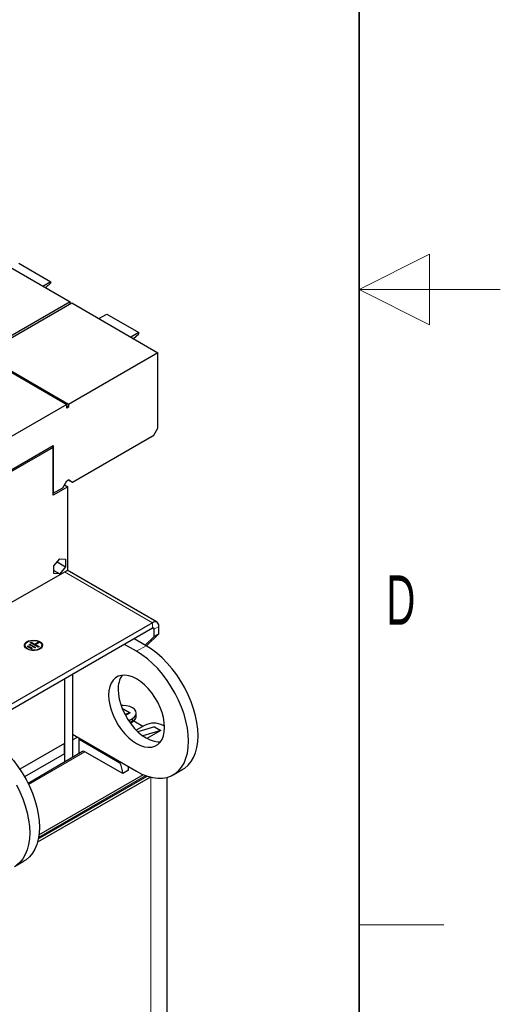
# Model space of a CAD drawing. Header units: millimetres. Extents: x 5 to 418, y 2 to 292.
# Tile 33 of 36: x 384 to 418, y 97 to 166. Entities that reach past the tile are written whole.
import ezdxf

# ---------------------------------------------------------------- set-up
doc = ezdxf.new("R2010")
doc.units = ezdxf.units.MM
doc.layers.add('SLD-0', color=7, linetype='Continuous')
doc.styles.add('SLDTEXTSTYLE0', font='TXT', dxfattribs={"width": 0.605})

msp = doc.modelspace()

# ---------------------------------------------------------------- linework, layer by layer
at = {"color": 7, "linetype": 'Continuous', "lineweight": 25}
for p, q in [((381.4367, 149.8864), (387.5461, 146.3595)), ((383.9258, 149.0961), (386.1885, 147.7898)), ((386.1885, 147.7898), (385.6285, 147.4665)), ((385.8058, 147.3642), (386.1885, 147.7036)), ((386.1885, 147.7036), (386.1885, 147.7898)), ((387.5461, 146.3595), (381.2105, 142.702)), ((381.3236, 142.6367), (387.6593, 146.2942)), ((387.5461, 146.2289), (387.5461, 146.3595)), ((387.6593, 146.2942), (393.7687, 142.7673)), ((389.5883, 145.1806), (390.1483, 145.5039)), ((390.1483, 145.5039), (392.411, 144.1976)), ((392.411, 144.1976), (391.851, 143.8743)), ((392.0283, 143.772), (392.411, 144.1114)), ((392.411, 144.1114), (392.411, 144.1976)), ((381.2105, 142.6367), (387.3199, 139.1098)), ((387.433, 139.1098), (381.3236, 142.6367)), ((393.7687, 142.7673), (387.433, 139.1098)), ((393.7687, 137.4238), (393.7687, 142.7673)), ((387.3199, 139.1098), (380.9613, 135.4391)), ((387.3199, 138.8485), (387.3199, 139.1098)), ((387.433, 138.9138), (387.3199, 138.9791)), ((387.433, 138.9138), (387.3199, 138.8485)), ((387.433, 139.1098), (387.433, 138.9138)), ((393.4858, 136.9339), (393.7687, 137.4238)), ((387.7159, 133.603), (393.4858, 136.9339)), ((379.4569, 132.2189), (386.3469, 136.1965)), ((386.3412, 136.0593), (379.458, 132.0857)), ((386.2253, 136.1262), (386.3412, 136.0593)), ((386.3412, 132.6755), (386.3412, 136.0593)), ((386.3469, 136.1965), (386.3469, 132.8127)), ((387.3764, 133.2732), (386.3412, 132.6755)), ((386.3469, 132.8127), (387.037, 133.2111)), ((387.037, 133.2111), (387.3199, 133.701)), ((387.1487, 133.4046), (387.3764, 133.2732)), ((387.3199, 133.701), (387.433, 133.7663)), ((387.3764, 127.381), (387.3764, 133.2732)), ((387.433, 133.7663), (387.7159, 133.603)), ((387.5461, 133.701), (387.433, 133.7663)), ((387.5461, 133.701), (387.7159, 133.603)), ((386.3412, 132.816), (386.3469, 132.8127)), ((386.4063, 127.6785), (386.8108, 128.1817)), ((386.4063, 127.1392), (386.4063, 127.6785)), ((386.623, 127.9481), (387.2152, 127.6062)), ((386.8108, 128.1817), (387.2152, 128.1455)), ((387.2152, 127.6062), (386.8108, 127.103)), ((387.2152, 128.1455), (387.2152, 127.6062)), ((382.8412, 124.7629), (387.3764, 127.381)), ((386.4063, 127.3365), (386.8108, 127.103)), ((386.8108, 127.103), (386.4063, 127.1392)), ((393.704, 123.6833), (387.3376, 127.3586)), ((393.384, 123.6516), (376.3003, 113.7894)), ((393.384, 123.2597), (376.3003, 113.3975)), ((392.9456, 122.0103), (393.8366, 122.8677)), ((393.4972, 122.6718), (393.4972, 123.1944)), ((393.8366, 122.8677), (393.4972, 122.6718)), ((393.8366, 122.8677), (393.8366, 123.3903)), ((384.3553, 122.0515), (384.3553, 122.0384)), ((384.6455, 122.1014), (384.7021, 122.134)), ((385.0408, 121.8724), (384.6455, 122.1014)), ((384.6568, 122.0949), (384.7021, 122.121)), ((384.7021, 122.134), (385.0974, 121.905)), ((384.7021, 122.121), (384.7021, 122.134)), ((384.7021, 122.121), (385.0861, 121.8985)), ((384.7308, 122.2483), (384.7874, 122.2809)), ((385.2955, 121.9212), (384.7308, 122.2483)), ((384.7421, 122.2417), (384.7874, 122.2678)), ((384.7874, 122.2809), (385.0415, 122.1337)), ((384.7874, 122.2678), (384.7874, 122.2809)), ((384.7874, 122.2678), (385.0415, 122.1206)), ((385.0415, 122.1337), (385.2682, 122.2641)), ((385.0415, 122.1206), (385.2682, 122.251)), ((385.0415, 122.1206), (385.0415, 122.1337)), ((385.3247, 122.2314), (385.098, 122.101)), ((385.098, 122.101), (385.3521, 121.9538)), ((385.098, 122.0879), (385.098, 122.101)), ((385.098, 122.0879), (385.3408, 121.9473)), ((385.2682, 122.2641), (385.3247, 122.2314)), ((385.2682, 122.251), (385.2682, 122.2641)), ((385.2682, 122.251), (385.3134, 122.2249)), ((385.5553, 122.0384), (385.5553, 122.0515)), ((392.2527, 121.6266), (391.4039, 122.1166)), ((392.9315, 122.0185), (392.0827, 122.5085)), ((392.8608, 122.0593), (393.4972, 122.6718)), ((384.5319, 121.9709), (384.5886, 122.0035)), ((384.8143, 121.8074), (384.5319, 121.9709)), ((384.5432, 121.9644), (384.5886, 121.9905)), ((384.5886, 122.0035), (384.8709, 121.84)), ((384.5886, 121.9905), (384.5886, 122.0035)), ((384.5886, 121.9905), (384.8596, 121.8334)), ((384.8709, 121.84), (384.8143, 121.8074)), ((385.0974, 121.905), (385.0408, 121.8724)), ((385.3521, 121.9538), (385.2955, 121.9212)), ((387.7272, 119.9941), (387.7272, 114.1191)), ((387.1615, 119.6675), (387.1615, 113.7882)), ((387.1615, 119.6675), (387.1615, 115.0939)), ((391.3419, 117.5332), (391.2613, 117.5088)), ((391.3419, 117.5332), (391.7944, 117.2719)), ((391.7944, 117.2719), (391.4244, 117.1597)), ((391.7944, 117.2719), (391.4655, 117.082)), ((392.2326, 117.076), (392.2326, 117.2458)), ((391.6897, 116.7086), (391.9585, 116.8637)), ((391.8145, 116.5296), (391.9088, 116.584)), ((392.0513, 116.6925), (392.7051, 116.315)), ((387.7272, 115.7471), (392.2527, 113.1346)), ((392.8127, 116.3771), (392.2292, 116.0403)), ((393.5141, 116.2792), (392.3471, 115.9253)), ((393.9667, 116.0179), (392.7016, 115.6343)), ((393.9667, 116.0179), (392.9894, 115.4537)), ((393.5141, 116.2792), (393.9667, 116.0179)), ((394.2314, 116.3158), (394.1251, 116.3771)), ((387.1615, 115.0939), (383.9993, 113.2684)), ((387.1615, 114.3754), (387.1615, 115.0939)), ((387.7272, 115.3551), (388.0666, 115.5511)), ((388.191, 114.3903), (388.191, 115.4793)), ((388.191, 115.3943), (391.0755, 113.7292)), ((387.1615, 114.3754), (384.3257, 112.7383)), ((388.4265, 114.528), (384.5721, 112.274)), ((387.1615, 114.3754), (387.1615, 113.7882)), ((391.274, 112.9613), (388.587, 114.5125)), ((391.6926, 113.203), (391.274, 112.9613)), ((394.8524, 112.8772), (395.5313, 113.269)), ((393.2352, 112.7218), (385.24, 108.1063)), ((385.2972, 108.3455), (392.9995, 112.792)), ((385.3417, 108.6223), (392.7375, 112.8918)), ((394.4255, 88.4974), (394.4255, 112.7009)), ((383.6179, 106.3916), (384.2967, 106.7835))]:
    msp.add_line(p, q, dxfattribs=at)
at = {"color": 7, "linetype": 'Continuous', "lineweight": 18}
for p, q in [((387.1502, 127.2504), (393.384, 123.6516)), ((393.384, 123.2597), (393.384, 123.6516)), ((393.384, 123.2597), (393.4972, 123.1944)), ((393.8366, 123.3903), (393.4972, 123.1944)), ((392.2527, 121.6266), (392.9315, 122.0185)), ((391.9585, 116.6939), (391.7732, 116.5869)), ((391.9585, 116.8637), (391.9585, 116.6939)), ((384.6135, 112.1888), (388.587, 114.5125)), ((392.9121, 112.8227), (385.3142, 108.4365)), ((393.2539, 86.8646), (393.2539, 112.717))]:
    msp.add_line(p, q, dxfattribs=at)
at = {"color": 7, "linetype": 'Continuous', "lineweight": 25, "flags": 128}
for points in [[(384.3153, 122.0384), (384.3193, 122.0798), (384.3687, 122.1862), (384.4702, 122.2794), (384.6148, 122.3513), (384.7897, 122.3953), (384.9792, 122.4076), (385.1667, 122.3872), (385.3354, 122.3357), (385.4703, 122.2578), (385.5594, 122.1604), (385.5949, 122.0522), (385.5953, 122.0384)], [(384.5028, 121.7902), (384.3895, 121.8788), (384.3265, 121.9828), (384.3193, 122.0929), (384.3687, 122.1992), (384.4702, 122.2925), (384.6148, 122.3643), (384.7362, 122.3986)], [(384.6612, 121.7496), (384.531, 121.8066), (384.4207, 121.8942), (384.3627, 121.9973), (384.3627, 122.1057), (384.4207, 122.2087), (384.531, 122.2964), (384.6829, 122.3601), (384.8614, 122.3936), (385.0492, 122.3936), (385.2277, 122.3601), (385.3796, 122.2964), (385.4899, 122.2087), (385.5479, 122.1057), (385.5479, 121.9973), (385.4899, 121.8942), (385.3796, 121.8066), (385.3371, 121.7843)], [(385.2281, 122.3857), (385.3354, 122.3488), (385.4703, 122.2709), (385.5594, 122.1735), (385.5949, 122.0653), (385.5735, 121.9559), (385.4972, 121.8549), (385.3728, 121.7714), (385.2112, 121.7128), (385.027, 121.6843), (384.8363, 121.6885), (384.6563, 121.7248), (384.5028, 121.7902), (384.5028, 121.7902)], [(385.5553, 122.0384), (385.5479, 121.9842), (385.4899, 121.8812), (385.3796, 121.7935), (385.2277, 121.7298), (385.0492, 121.6963), (384.8614, 121.6963), (384.6829, 121.7298), (384.531, 121.7935)], [(395.5313, 113.269), (395.664, 113.3539), (395.9062, 113.5595), (396.1158, 113.8112), (396.2905, 114.1063), (396.4285, 114.4416), (396.5281, 114.8134), (396.5883, 115.2176), (396.6084, 115.6498), (396.5883, 116.1053), (396.5281, 116.579), (396.4285, 117.0658), (396.2905, 117.5603), (396.1158, 118.0572), (395.9062, 118.551), (395.664, 119.0362), (395.3918, 119.5076), (395.0927, 119.9599), (394.77, 120.3883), (394.427, 120.788), (394.0677, 121.1547), (393.696, 121.4844), (393.3158, 121.7734), (392.9315, 122.0185)], [(392.2527, 113.1346), (392.637, 112.936), (393.0171, 112.7861), (393.3889, 112.6865), (393.7482, 112.6383), (394.0911, 112.6421), (394.4139, 112.6978), (394.713, 112.8049), (394.9852, 112.962), (395.2274, 113.1676), (395.437, 113.4193), (395.6117, 113.7145), (395.7496, 114.0498), (395.8493, 114.4215), (395.9095, 114.8257), (395.9296, 115.258), (395.9095, 115.7134), (395.8493, 116.1871), (395.7496, 116.6739), (395.6117, 117.1685), (395.437, 117.6653), (395.2274, 118.1591), (394.9852, 118.6443), (394.713, 119.1157), (394.4139, 119.568), (394.0911, 119.9964), (393.7482, 120.3962), (393.3889, 120.7629), (393.0171, 121.0925), (392.637, 121.3815), (392.2527, 121.6266)], [(390.2728, 118.5236), (390.2929, 118.1866), (390.353, 117.8332), (390.4517, 117.4705), (390.5871, 117.1061), (390.7563, 116.7472), (390.9561, 116.4012), (391.1822, 116.0752), (391.4302, 115.7757), (391.6948, 115.5089), (391.9709, 115.2802), (392.2527, 115.0943), (392.5344, 114.9549), (392.8105, 114.8649), (393.0751, 114.8261), (393.3231, 114.8393), (393.5492, 114.9042), (393.749, 115.0196), (393.9182, 115.183), (394.0536, 115.3912), (394.1523, 115.6398), (394.2124, 115.9239), (394.2325, 116.2376), (394.2124, 116.5747), (394.1523, 116.9281), (394.0536, 117.2907), (393.9182, 117.6552), (393.749, 118.014), (393.5492, 118.36), (393.3231, 118.686), (393.0751, 118.9855), (392.8105, 119.2523), (392.5344, 119.481), (392.2527, 119.6669), (391.9709, 119.8063), (391.6948, 119.8963), (391.4302, 119.9351), (391.1822, 119.9219), (390.9561, 119.857), (390.7563, 119.7416), (390.5871, 119.5782), (390.4517, 119.3701), (390.353, 119.1214), (390.2929, 118.8373), (390.2728, 118.5236)], [(390.9516, 118.9155), (390.9717, 118.5784), (391.0318, 118.225), (391.1305, 117.8624), (391.2659, 117.4979), (391.4352, 117.1391), (391.6349, 116.7931), (391.8611, 116.4671), (392.109, 116.1676), (392.3737, 115.9008), (392.6497, 115.6721), (392.9315, 115.4862), (393.2132, 115.3468), (393.4893, 115.2568), (393.754, 115.218), (393.9605, 115.2252)], [(391.9585, 116.8637), (392.1072, 116.9756), (392.2007, 117.106), (392.2326, 117.2458), (392.2007, 117.3857), (392.1072, 117.516), (391.9585, 117.6279), (391.7646, 117.7138), (391.5389, 117.7677), (391.2966, 117.7861), (391.1579, 117.7802)], [(381.697, 115.533), (382.0813, 115.2878), (382.4614, 114.9988), (382.8332, 114.6692), (383.1925, 114.3025), (383.5354, 113.9028), (383.8582, 113.4744), (384.1573, 113.022), (384.4295, 112.5506), (384.6717, 112.0654), (384.8813, 111.5717), (385.056, 111.0748), (385.194, 110.5803), (385.2936, 110.0935), (385.3538, 109.6197), (385.3739, 109.1643), (385.3538, 108.7321), (385.2936, 108.3279), (385.194, 107.9561), (385.056, 107.6208), (384.8813, 107.3257), (384.6717, 107.0739), (384.4295, 106.8684), (384.2967, 106.7835)], [(391.6926, 113.203), (391.6752, 113.4169), (391.6653, 113.4737)], [(383.7506, 112.1588), (383.9929, 111.6735), (384.2025, 111.1798), (384.3772, 110.6829), (384.5151, 110.1884), (384.6147, 109.7016), (384.675, 109.2279), (384.6951, 108.7724), (384.675, 108.3402), (384.6147, 107.936), (384.5151, 107.5642), (384.3772, 107.2289), (384.2025, 106.9338), (383.9929, 106.6821), (383.7506, 106.4765)]]:
    msp.add_lwpolyline(points, dxfattribs=at)
at = {"color": 7, "linetype": 'Continuous', "lineweight": 25}
for centre, radius, start, end in [((393.5607, 123.4351), 0.2795, 350.785963, 129.203285), ((393.4282, 123.2056), 0.0699, 350.785963, 129.203285), ((384.6458, 122.0613), 0.2914, 184.510904, 246.809237), ((392.6307, 118.9939), 1.6809, 146.194573, 182.67593), ((393.4689, 115.1107), 1.4264, 62.609672, 117.390328), ((389.4974, 112.9115), 1.7773, 1.606036, 27.390414)]:
    msp.add_arc(centre, radius, start, end, dxfattribs=at)
at = {"color": 7, "linetype": 'Continuous', "lineweight": 18}
for centre, radius, start, end in [((391.8443, 116.6794), 0.1151, 304.056351, 7.25583), ((391.7651, 117.1221), 0.4698, 294.309638, 354.370221)]:
    msp.add_arc(centre, radius, start, end, dxfattribs=at)
at = {"color": 7, "linetype": 'Continuous', "lineweight": 25}
for centre, major_axis, ratio, start_param, end_param in [((388.587, 114.2512), (-0.16, 0.2771), 0.5773815, 5.4978476, 6.2864111), ((390.0484, 113.2987), (0.2961, 1.4244), 0.7001356, 5.1605532, 5.2290021)]:
    msp.add_ellipse(centre, major_axis=major_axis, ratio=ratio, start_param=start_param, end_param=end_param, dxfattribs=at)
msp.add_open_spline([(391.9068, 116.5857), (391.9337, 116.6012), (392.0023, 116.6407), (392.0932, 116.724), (392.1746, 116.8354), (392.2257, 116.9559), (392.2276, 117.0387), (392.2284, 117.0749)], degree=3, knots=[0, 0, 0, 0, 0.1420827, 0.3638696, 0.5901614, 0.8206191, 1, 1, 1, 1], dxfattribs=at)
at = {"layer": 'SLD-0', "lineweight": 35}
msp.add_line((408, 12), (408, 282.5), dxfattribs=at)
at = {"layer": 'SLD-0', "color": 7, "linetype": 'Continuous', "lineweight": 18}
for p, q in [((413, 149.75), (408, 147.25)), ((413, 144.75), (413, 149.75)), ((418, 147.25), (408, 147.25)), ((408, 147.25), (413, 144.75))]:
    msp.add_line(p, q, dxfattribs=at)
at = {"layer": 'SLD-0', "lineweight": 18}
msp.add_line((408, 102.25), (414, 102.25), dxfattribs=at)

# ---------------------------------------------------------------- texts
at = {"layer": 'SLD-0', "insert": (410.9597, 127.0011), "char_height": 3.5, "attachment_point": 2, "style": 'SLDTEXTSTYLE0'}
msp.add_mtext('D', dxfattribs=at)

doc.saveas('drawing.dxf')
